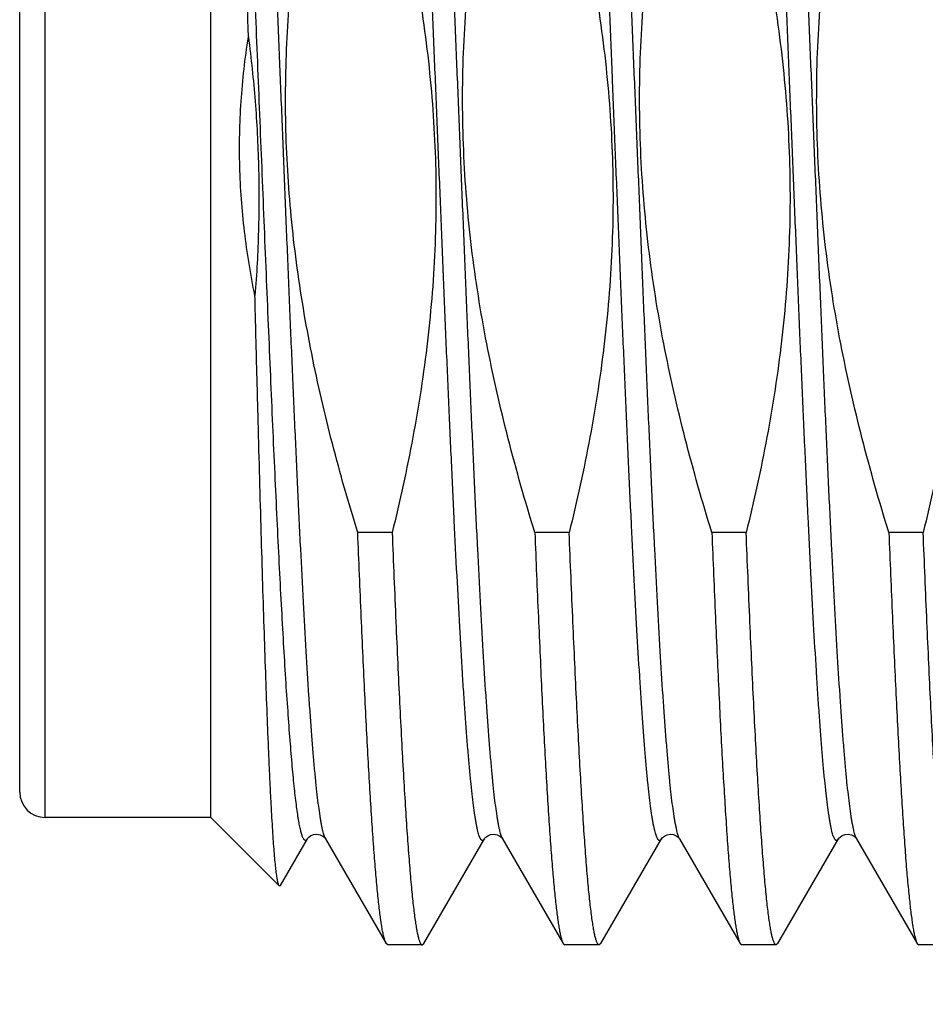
# Model space of a CAD drawing. Header units: inches. Extents: x 0.2 to 16.8, y 0.2 to 10.8.
# Tile 61 of 98: x 12.34 to 12.446, y 5.612 to 5.728. Entities that reach past the tile are written whole.
import ezdxf

# ---------------------------------------------------------------- set-up
doc = ezdxf.new("R2010")
doc.units = ezdxf.units.IN
doc.header["$LTSCALE"] = 0.935
doc.header["$MEASUREMENT"] = 0
doc.layers.get('0').update_dxf_attribs({"linetype": 'CONTINUOUS'})
doc.layers.add('DIMENSIONS', color=7, linetype='CONTINUOUS')
doc.styles.get("Standard").update_dxf_attribs({"font": 'txt', "width": 0.8})
doc.dimstyles.new('DIMSTYLE_1', dxfattribs={"dimtxt": 0.125, "dimasz": 0.18, "dimexe": 0.125, "dimexo": 0.0625, "dimgap": 0.03125, "dimtad": 0, "dimtih": 1, "dimtoh": 1, "dimlfac": 1.333333, "dimzin": 4, "dimdsep": 46, "dimtxsty": 'STANDARD', "dimblk": '_FILLED', "dimblk1": '_FILLED', "dimblk2": '_FILLED', "dimcen": 0.09, "dimadec": 0, "dimazin": 0, "dimtp": 0.01, "dimtm": 0.01, "dimtfac": 1, "dimtofl": 0, "dimtmove": 0, "dimatfit": 3, "dimldrblk": '_FILLED', "dimfxl": 1, "dimtolj": 1, "dimtzin": 4, "dimarcsym": 0})

# ---------------------------------------------------------------- blocks, each defined once
blk = doc.blocks.new('*D34')
at = {"layer": 'DIMENSIONS', "color": 2, "linetype": 'CONTINUOUS'}
blk.add_line((12.30422, 6.09907), (12.30422, 3.78549), dxfattribs=at)
at = {"layer": 'DIMENSIONS', "color": 2, "linetype": 'CONTINUOUS', "insert": (12.24172, 3.72299), "char_height": 0.125, "width": 1.025, "attachment_point": 3, "rotation": 90, "line_spacing_factor": 0.9}
blk.add_mtext('.44{\\Ftxt.shx;\\W1.000000;\\H0.125000; }[11.1]', dxfattribs=at)
blk = doc.blocks.new('_FILLED')
at = {"color": 0, "linetype": 'BYBLOCK'}
blk.add_solid([(0, 0), (-1, 0.17361), (-1, -0.17361)], dxfattribs=at)

msp = doc.modelspace()

# ---------------------------------------------------------------- linework, layer by layer
at = {"color": 9, "linetype": 'CONTINUOUS'}
msp.add_line((12.34257, 5.63419), (12.34257, 5.79169), dxfattribs=at)
at = {"color": 7, "linetype": 'CONTINUOUS'}
for p, q in [((12.36207, 5.63419), (12.36207, 5.79169)), ((12.33957, 5.63719), (12.33957, 5.78869)), ((12.3834, 5.66772), (12.37935, 5.66772)), ((12.40423, 5.66772), (12.40019, 5.66772)), ((12.42506, 5.66772), (12.42102, 5.66772)), ((12.44589, 5.66772), (12.44185, 5.66772)), ((12.36207, 5.63419), (12.34257, 5.63419)), ((12.37012, 5.62614), (12.36207, 5.63419)), ((12.37026, 5.62619), (12.37343, 5.63168)), ((12.37555, 5.6317), (12.37556, 5.63168)), ((12.37556, 5.63168), (12.38269, 5.61937)), ((12.38714, 5.61937), (12.39426, 5.63168)), ((12.39639, 5.6317), (12.3964, 5.63168)), ((12.3964, 5.63168), (12.40352, 5.61937)), ((12.40797, 5.61937), (12.4151, 5.63168)), ((12.41723, 5.63168), (12.42436, 5.61937)), ((12.4288, 5.61937), (12.43593, 5.63168)), ((12.43805, 5.6317), (12.43806, 5.63168)), ((12.43806, 5.63168), (12.44519, 5.61937)), ((12.37012, 5.62614), (12.37026, 5.62619)), ((12.38289, 5.61919), (12.38269, 5.61937)), ((12.38694, 5.61919), (12.38289, 5.61919)), ((12.38694, 5.61919), (12.38714, 5.61937)), ((12.40352, 5.61937), (12.40373, 5.61919)), ((12.40777, 5.61919), (12.40373, 5.61919)), ((12.40797, 5.61937), (12.40777, 5.61919)), ((12.42436, 5.61937), (12.42456, 5.61919)), ((12.4286, 5.61919), (12.42456, 5.61919)), ((12.4288, 5.61937), (12.4286, 5.61919)), ((12.44519, 5.61937), (12.44539, 5.61919)), ((12.44943, 5.61919), (12.44539, 5.61919))]:
    msp.add_line(p, q, dxfattribs=at)
for points in [[(12.37343, 5.63168), (12.37347, 5.63175), (12.37359, 5.63187), (12.3738, 5.63204), (12.37413, 5.63218), (12.37452, 5.63223), (12.37492, 5.63216), (12.37526, 5.63199), (12.37546, 5.63182), (12.37555, 5.63171), (12.37555, 5.6317)], [(12.39426, 5.63168), (12.39431, 5.63175), (12.39442, 5.63187), (12.39464, 5.63204), (12.39496, 5.63218), (12.39535, 5.63223), (12.39575, 5.63216), (12.39609, 5.63199), (12.39629, 5.63182), (12.39638, 5.63171), (12.39639, 5.6317)], [(12.4151, 5.63168), (12.41513, 5.63173), (12.41523, 5.63185), (12.41544, 5.63201), (12.41575, 5.63217), (12.41612, 5.63223), (12.41649, 5.63219), (12.41683, 5.63205), (12.41706, 5.63189), (12.41718, 5.63176), (12.41723, 5.63169), (12.41723, 5.63168)], [(12.43593, 5.63168), (12.43593, 5.63169), (12.43598, 5.63176), (12.43611, 5.63189), (12.43635, 5.63206), (12.4367, 5.6322), (12.43708, 5.63223), (12.43746, 5.63215), (12.43776, 5.63199), (12.43795, 5.63183), (12.43804, 5.63172), (12.43805, 5.6317)]]:
    msp.add_lwpolyline(points, dxfattribs=at)
msp.add_arc((12.34257, 5.63719), 0.003, 180, 270, dxfattribs=at)
at = {"color": 9, "linetype": 'CONTINUOUS'}
for points, knots in [([(12.37556, 5.63168), (12.37553, 5.63174), (12.37547, 5.63186), (12.37539, 5.63208), (12.37531, 5.63234), (12.37523, 5.63265), (12.37515, 5.63301), (12.37507, 5.63342), (12.37499, 5.63388), (12.37488, 5.63458), (12.37474, 5.63557), (12.37458, 5.63691), (12.37442, 5.63842), (12.37425, 5.64012), (12.37409, 5.64199), (12.37393, 5.64403), (12.37377, 5.64624), (12.37354, 5.6495), (12.37327, 5.65395), (12.37295, 5.65971), (12.37262, 5.66597), (12.3723, 5.67269), (12.37198, 5.6798), (12.37165, 5.68722), (12.37133, 5.69489), (12.371, 5.70274), (12.37068, 5.71068), (12.37036, 5.71865), (12.37003, 5.72656), (12.36971, 5.73434), (12.36939, 5.74192), (12.36906, 5.74921), (12.36874, 5.75616), (12.36841, 5.76269), (12.36809, 5.76874), (12.36782, 5.77346), (12.36759, 5.77694), (12.36743, 5.77933), (12.36727, 5.78157), (12.36711, 5.78363), (12.36695, 5.78553), (12.36678, 5.78725), (12.36662, 5.78879), (12.36646, 5.79014), (12.36632, 5.79116), (12.36621, 5.79188), (12.36613, 5.79235), (12.36605, 5.79277), (12.36597, 5.79314), (12.36589, 5.79347), (12.36581, 5.79374), (12.36573, 5.79397), (12.36566, 5.79413), (12.3656, 5.79423), (12.36556, 5.79429), (12.36552, 5.79433), (12.36548, 5.79437), (12.36543, 5.79439), (12.36539, 5.7944), (12.36535, 5.7944), (12.36531, 5.79438), (12.36527, 5.79435), (12.36523, 5.79431), (12.36519, 5.79426), (12.36516, 5.79422), (12.36515, 5.7942)], [0, 0, 0, 0, 0.001125, 0.002524, 0.004204, 0.00617, 0.008424, 0.010965, 0.013794, 0.01691, 0.023998, 0.032217, 0.041549, 0.051973, 0.063466, 0.076001, 0.089549, 0.104077, 0.135934, 0.171269, 0.209742, 0.250986, 0.294605, 0.340178, 0.38727, 0.435426, 0.484184, 0.533076, 0.58163, 0.629381, 0.675869, 0.720648, 0.763287, 0.803377, 0.840533, 0.874399, 0.889995, 0.904651, 0.918331, 0.931002, 0.942635, 0.953203, 0.962681, 0.971048, 0.978288, 0.98148, 0.984385, 0.987002, 0.989332, 0.991374, 0.99313, 0.994603, 0.9958, 0.996298, 0.996734, 0.99711, 0.997434, 0.997715, 0.997971, 0.99822, 0.998485, 0.998785, 0.999132, 0.999536, 1, 1, 1, 1]), ([(12.39426, 5.63168), (12.39425, 5.63166), (12.39423, 5.63162), (12.39419, 5.63157), (12.39415, 5.63153), (12.39411, 5.6315), (12.39406, 5.63148), (12.39402, 5.63148), (12.39398, 5.63149), (12.39394, 5.63151), (12.3939, 5.63155), (12.39386, 5.63159), (12.39382, 5.63165), (12.39376, 5.63175), (12.39369, 5.63191), (12.39361, 5.63213), (12.39353, 5.6324), (12.39345, 5.63272), (12.39337, 5.63309), (12.39329, 5.6335), (12.39321, 5.63396), (12.3931, 5.63467), (12.39296, 5.63567), (12.3928, 5.63701), (12.39264, 5.63854), (12.39248, 5.64023), (12.39232, 5.6421), (12.39216, 5.64414), (12.392, 5.64635), (12.39183, 5.64871), (12.39161, 5.65216), (12.39134, 5.65682), (12.39102, 5.6628), (12.3907, 5.66926), (12.39038, 5.67614), (12.39005, 5.68336), (12.38973, 5.69087), (12.38941, 5.69859), (12.38909, 5.70644), (12.38877, 5.71435), (12.38844, 5.72226), (12.38812, 5.73007), (12.3878, 5.73772), (12.38748, 5.74513), (12.38716, 5.75224), (12.38684, 5.75898), (12.38651, 5.76527), (12.38619, 5.77107), (12.38587, 5.77632), (12.3856, 5.78032), (12.38538, 5.78321), (12.38521, 5.78513), (12.38505, 5.78688), (12.38489, 5.78845), (12.38473, 5.78984), (12.38457, 5.79105), (12.38444, 5.79194), (12.38432, 5.79256), (12.38424, 5.79296), (12.38416, 5.7933), (12.38408, 5.7936), (12.384, 5.79386), (12.38394, 5.79401), (12.38391, 5.79407)], [0, 0, 0, 0, 0.000462, 0.000864, 0.00121, 0.001509, 0.001774, 0.002022, 0.002275, 0.002554, 0.002873, 0.003244, 0.003673, 0.004164, 0.005343, 0.006796, 0.008527, 0.010541, 0.01284, 0.015423, 0.01829, 0.021441, 0.028589, 0.036852, 0.046215, 0.056655, 0.068151, 0.080675, 0.094198, 0.108689, 0.124113, 0.157615, 0.194388, 0.234083, 0.276325, 0.320713, 0.366826, 0.414226, 0.462464, 0.51108, 0.559615, 0.607606, 0.654598, 0.700145, 0.743815, 0.785194, 0.823888, 0.859533, 0.89179, 0.920356, 0.93317, 0.944963, 0.955709, 0.965383, 0.973963, 0.981432, 0.987775, 0.990521, 0.992983, 0.99516, 0.997053, 0.998665, 1, 1, 1, 1]), ([(12.3964, 5.63168), (12.39637, 5.63174), (12.39631, 5.63186), (12.39623, 5.63208), (12.39615, 5.63234), (12.39607, 5.63265), (12.39598, 5.63301), (12.3959, 5.63342), (12.39582, 5.63388), (12.39571, 5.63458), (12.39557, 5.63557), (12.39541, 5.63691), (12.39525, 5.63842), (12.39509, 5.64012), (12.39492, 5.64199), (12.39476, 5.64403), (12.3946, 5.64624), (12.39438, 5.6495), (12.3941, 5.65395), (12.39378, 5.65971), (12.39346, 5.66597), (12.39313, 5.67269), (12.39281, 5.6798), (12.39248, 5.68722), (12.39216, 5.69489), (12.39184, 5.70274), (12.39151, 5.71068), (12.39119, 5.71865), (12.39087, 5.72656), (12.39054, 5.73434), (12.39022, 5.74192), (12.38989, 5.74921), (12.38957, 5.75616), (12.38925, 5.76269), (12.38892, 5.76874), (12.38865, 5.77346), (12.38843, 5.77694), (12.38826, 5.77933), (12.3881, 5.78157), (12.38794, 5.78363), (12.38778, 5.78553), (12.38762, 5.78725), (12.38745, 5.78879), (12.38729, 5.79014), (12.38715, 5.79116), (12.38704, 5.79188), (12.38696, 5.79235), (12.38688, 5.79277), (12.3868, 5.79314), (12.38672, 5.79347), (12.38664, 5.79374), (12.38656, 5.79397), (12.38649, 5.79413), (12.38643, 5.79423), (12.38639, 5.79429), (12.38635, 5.79433), (12.38631, 5.79437), (12.38627, 5.79439), (12.38622, 5.7944), (12.38618, 5.7944), (12.38614, 5.79438), (12.3861, 5.79435), (12.38606, 5.79431), (12.38602, 5.79426), (12.38599, 5.79422), (12.38598, 5.7942)], [0, 0, 0, 0, 0.001125, 0.002524, 0.004204, 0.00617, 0.008424, 0.010965, 0.013794, 0.01691, 0.023998, 0.032217, 0.041549, 0.051973, 0.063466, 0.076001, 0.089549, 0.104077, 0.135934, 0.171268, 0.209742, 0.250986, 0.294604, 0.340178, 0.38727, 0.435426, 0.484184, 0.533075, 0.58163, 0.629381, 0.675869, 0.720648, 0.763287, 0.803376, 0.840532, 0.874398, 0.889995, 0.904651, 0.918331, 0.931002, 0.942635, 0.953203, 0.962681, 0.971048, 0.978287, 0.981479, 0.984385, 0.987002, 0.989332, 0.991374, 0.99313, 0.994603, 0.9958, 0.996298, 0.996734, 0.99711, 0.997434, 0.997715, 0.997971, 0.99822, 0.998485, 0.998785, 0.999132, 0.999536, 1, 1, 1, 1]), ([(12.4151, 5.63168), (12.41509, 5.63166), (12.41506, 5.63162), (12.41502, 5.63157), (12.41498, 5.63153), (12.41494, 5.6315), (12.4149, 5.63148), (12.41486, 5.63148), (12.41481, 5.63149), (12.41477, 5.63151), (12.41473, 5.63154), (12.41469, 5.63159), (12.41465, 5.63165), (12.4146, 5.63174), (12.41453, 5.63189), (12.41445, 5.63211), (12.41437, 5.63238), (12.41429, 5.63269), (12.41421, 5.63306), (12.41413, 5.63346), (12.41405, 5.63392), (12.41394, 5.63461), (12.4138, 5.6356), (12.41364, 5.63692), (12.41348, 5.63841), (12.41332, 5.64008), (12.41316, 5.64193), (12.413, 5.64393), (12.41284, 5.6461), (12.41268, 5.64843), (12.41247, 5.65183), (12.41219, 5.65643), (12.41188, 5.66233), (12.41156, 5.6687), (12.41124, 5.6755), (12.41092, 5.68264), (12.4106, 5.69006), (12.41028, 5.6977), (12.40996, 5.70548), (12.40964, 5.71334), (12.40922, 5.72373), (12.40879, 5.73398), (12.40836, 5.74398), (12.40804, 5.75109), (12.40772, 5.75784), (12.40741, 5.76417), (12.40709, 5.77002), (12.40677, 5.77534), (12.4065, 5.77941), (12.40628, 5.78236), (12.40612, 5.78434), (12.40596, 5.78615), (12.4058, 5.78778), (12.40564, 5.78925), (12.40548, 5.79053), (12.40534, 5.79148), (12.40523, 5.79215), (12.40515, 5.79259), (12.40507, 5.79298), (12.40499, 5.79332), (12.40491, 5.79362), (12.40485, 5.79379), (12.40482, 5.79388)], [0, 0, 0, 0, 0.00046, 0.000859, 0.001204, 0.001503, 0.001767, 0.002014, 0.002265, 0.00254, 0.002854, 0.003219, 0.00364, 0.004123, 0.005281, 0.006708, 0.008411, 0.010392, 0.012654, 0.015196, 0.018018, 0.021121, 0.02816, 0.0363, 0.045526, 0.055817, 0.06715, 0.0795, 0.092838, 0.107134, 0.122354, 0.155426, 0.191746, 0.230975, 0.272748, 0.316674, 0.362342, 0.409327, 0.457188, 0.505478, 0.553745, 0.64841, 0.693923, 0.737651, 0.779186, 0.818139, 0.854148, 0.886876, 0.91602, 0.929162, 0.94131, 0.952436, 0.962515, 0.971524, 0.979445, 0.986261, 0.989251, 0.991961, 0.99439, 0.996539, 0.998408, 1, 1, 1, 1]), ([(12.41723, 5.63168), (12.4172, 5.63174), (12.41714, 5.63186), (12.41706, 5.63208), (12.41698, 5.63234), (12.4169, 5.63265), (12.41682, 5.63301), (12.41674, 5.63342), (12.41666, 5.63388), (12.41654, 5.63458), (12.4164, 5.63557), (12.41624, 5.63691), (12.41608, 5.63842), (12.41592, 5.64012), (12.41576, 5.64199), (12.4156, 5.64403), (12.41543, 5.64624), (12.41521, 5.6495), (12.41493, 5.65395), (12.41461, 5.65971), (12.41429, 5.66597), (12.41396, 5.67269), (12.41364, 5.6798), (12.41332, 5.68722), (12.41299, 5.69489), (12.41267, 5.70274), (12.41235, 5.71069), (12.41202, 5.71865), (12.4117, 5.72656), (12.41137, 5.73434), (12.41105, 5.74192), (12.41073, 5.74921), (12.4104, 5.75616), (12.41008, 5.76269), (12.40976, 5.76874), (12.40948, 5.77346), (12.40926, 5.77695), (12.4091, 5.77934), (12.40893, 5.78157), (12.40877, 5.78363), (12.40861, 5.78553), (12.40845, 5.78725), (12.40829, 5.78879), (12.40813, 5.79015), (12.40799, 5.79116), (12.40787, 5.79188), (12.40779, 5.79235), (12.40771, 5.79277), (12.40763, 5.79314), (12.40755, 5.79347), (12.40747, 5.79374), (12.40739, 5.79397), (12.40732, 5.79413), (12.40726, 5.79423), (12.40722, 5.79429), (12.40718, 5.79433), (12.40714, 5.79437), (12.4071, 5.79439), (12.40706, 5.7944), (12.40701, 5.7944), (12.40697, 5.79438), (12.40693, 5.79435), (12.40689, 5.79431), (12.40685, 5.79426), (12.40683, 5.79422), (12.40681, 5.7942)], [0, 0, 0, 0, 0.001125, 0.002524, 0.004204, 0.00617, 0.008424, 0.010965, 0.013794, 0.01691, 0.023998, 0.032217, 0.041549, 0.051973, 0.063467, 0.076002, 0.08955, 0.104078, 0.135935, 0.17127, 0.209744, 0.250988, 0.294607, 0.340181, 0.387273, 0.43543, 0.484188, 0.53308, 0.581635, 0.629386, 0.675874, 0.720652, 0.763291, 0.803381, 0.840537, 0.874402, 0.889999, 0.904654, 0.918334, 0.931005, 0.942638, 0.953205, 0.962683, 0.97105, 0.978289, 0.981481, 0.984386, 0.987003, 0.989333, 0.991375, 0.993131, 0.994604, 0.9958, 0.996298, 0.996733, 0.99711, 0.997433, 0.997715, 0.99797, 0.99822, 0.998485, 0.998785, 0.999132, 0.999536, 1, 1, 1, 1]), ([(12.43593, 5.63168), (12.43592, 5.63166), (12.43589, 5.63162), (12.43585, 5.63157), (12.43581, 5.63153), (12.43577, 5.6315), (12.43573, 5.63148), (12.43569, 5.63148), (12.43564, 5.63149), (12.4356, 5.63151), (12.43556, 5.63155), (12.43552, 5.6316), (12.43548, 5.63166), (12.43542, 5.63176), (12.43535, 5.63191), (12.43527, 5.63214), (12.43519, 5.63242), (12.43511, 5.63274), (12.43503, 5.63312), (12.43495, 5.63354), (12.43487, 5.634), (12.43476, 5.63472), (12.43462, 5.63574), (12.43446, 5.6371), (12.43429, 5.63864), (12.43413, 5.64036), (12.43397, 5.64225), (12.43381, 5.64432), (12.43365, 5.64655), (12.43348, 5.64894), (12.43326, 5.65243), (12.43299, 5.65715), (12.43266, 5.6632), (12.43234, 5.66973), (12.43202, 5.67667), (12.43169, 5.68397), (12.43137, 5.69154), (12.43105, 5.69932), (12.43072, 5.70723), (12.4304, 5.7152), (12.43007, 5.72314), (12.42975, 5.73099), (12.42943, 5.73866), (12.4291, 5.74609), (12.42878, 5.75319), (12.42845, 5.75991), (12.42813, 5.76618), (12.42781, 5.77193), (12.42753, 5.77638), (12.42731, 5.77964), (12.42715, 5.78185), (12.42699, 5.78389), (12.42682, 5.78576), (12.42666, 5.78746), (12.4265, 5.78898), (12.42634, 5.79031), (12.4262, 5.79131), (12.42609, 5.79201), (12.42601, 5.79246), (12.42593, 5.79287), (12.42585, 5.79323), (12.42576, 5.79354), (12.42568, 5.79381), (12.4256, 5.79402), (12.42554, 5.79415), (12.42551, 5.7942)], [0, 0, 0, 0, 0.000464, 0.000867, 0.001214, 0.001514, 0.001779, 0.002029, 0.002284, 0.002566, 0.00289, 0.003266, 0.003702, 0.0042, 0.005397, 0.00687, 0.008627, 0.010669, 0.012999, 0.015617, 0.018522, 0.021715, 0.028954, 0.037322, 0.046801, 0.057369, 0.069003, 0.081674, 0.095354, 0.11001, 0.125607, 0.159474, 0.19663, 0.23672, 0.279359, 0.324138, 0.370626, 0.418376, 0.466931, 0.515822, 0.564579, 0.612735, 0.659826, 0.705399, 0.749017, 0.790261, 0.828734, 0.864068, 0.895924, 0.910452, 0.924, 0.936535, 0.948028, 0.958452, 0.967784, 0.976002, 0.98309, 0.986206, 0.989035, 0.991576, 0.99383, 0.995796, 0.997476, 0.998875, 1, 1, 1, 1]), ([(12.43806, 5.63168), (12.43803, 5.63174), (12.43797, 5.63186), (12.43789, 5.63208), (12.43781, 5.63234), (12.43773, 5.63265), (12.43765, 5.63301), (12.43757, 5.63342), (12.43749, 5.63388), (12.43738, 5.63458), (12.43724, 5.63557), (12.43708, 5.63691), (12.43691, 5.63842), (12.43675, 5.64012), (12.43659, 5.64199), (12.43643, 5.64404), (12.43627, 5.64624), (12.43604, 5.64951), (12.43577, 5.65395), (12.43544, 5.65971), (12.43512, 5.66597), (12.4348, 5.67269), (12.43447, 5.6798), (12.43415, 5.68722), (12.43383, 5.6949), (12.4335, 5.70274), (12.43318, 5.71069), (12.43285, 5.71865), (12.43253, 5.72656), (12.43221, 5.73434), (12.43188, 5.74192), (12.43156, 5.74921), (12.43124, 5.75616), (12.43091, 5.76269), (12.43059, 5.76874), (12.43031, 5.77346), (12.43009, 5.77695), (12.42993, 5.77934), (12.42977, 5.78157), (12.42961, 5.78363), (12.42944, 5.78553), (12.42928, 5.78725), (12.42912, 5.78879), (12.42896, 5.79015), (12.42882, 5.79116), (12.42871, 5.79188), (12.42863, 5.79235), (12.42855, 5.79277), (12.42846, 5.79314), (12.42838, 5.79347), (12.4283, 5.79374), (12.42822, 5.79397), (12.42815, 5.79413), (12.4281, 5.79423), (12.42806, 5.79429), (12.42801, 5.79433), (12.42797, 5.79437), (12.42793, 5.79439), (12.42789, 5.7944), (12.42785, 5.7944), (12.42781, 5.79438), (12.42776, 5.79435), (12.42772, 5.79431), (12.42768, 5.79426), (12.42766, 5.79422), (12.42765, 5.7942)], [0, 0, 0, 0, 0.001125, 0.002524, 0.004205, 0.006172, 0.008425, 0.010967, 0.013796, 0.016912, 0.024001, 0.03222, 0.041553, 0.051978, 0.063472, 0.076007, 0.089556, 0.104084, 0.135942, 0.171277, 0.209752, 0.250996, 0.294615, 0.340189, 0.387281, 0.435437, 0.484195, 0.533086, 0.581641, 0.629391, 0.675879, 0.720657, 0.763295, 0.803384, 0.840539, 0.874405, 0.890001, 0.904656, 0.918335, 0.931006, 0.942639, 0.953206, 0.962684, 0.971051, 0.978289, 0.981481, 0.984386, 0.987004, 0.989333, 0.991375, 0.993131, 0.994604, 0.9958, 0.996298, 0.996733, 0.99711, 0.997433, 0.997715, 0.99797, 0.99822, 0.998485, 0.998785, 0.999132, 0.999536, 1, 1, 1, 1]), ([(12.37343, 5.63168), (12.37341, 5.63165), (12.37338, 5.63161), (12.37334, 5.63155), (12.3733, 5.63152), (12.37325, 5.63149), (12.37321, 5.63148), (12.37317, 5.63148), (12.37312, 5.6315), (12.37308, 5.63153), (12.37304, 5.63158), (12.37298, 5.63166), (12.37292, 5.63177), (12.37285, 5.63192), (12.37279, 5.63209), (12.37273, 5.6323), (12.37264, 5.63263), (12.37253, 5.63312), (12.3724, 5.63379), (12.37228, 5.63459), (12.37215, 5.6355), (12.37202, 5.63652), (12.3719, 5.63765), (12.37177, 5.6389), (12.3716, 5.64078), (12.37138, 5.64338), (12.37113, 5.64682), (12.37087, 5.65064), (12.37062, 5.65484), (12.37037, 5.65937), (12.37011, 5.66422), (12.36986, 5.66936), (12.36961, 5.67476), (12.36935, 5.68038), (12.3691, 5.68619), (12.36885, 5.69216), (12.36859, 5.69825), (12.36825, 5.70652), (12.36783, 5.71688), (12.36733, 5.72919), (12.36682, 5.74112), (12.3664, 5.75068), (12.36605, 5.75794), (12.3658, 5.763), (12.36555, 5.76777), (12.36537, 5.77085), (12.36528, 5.77233)], [0, 0, 0, 0, 0.000808, 0.001149, 0.001452, 0.001965, 0.002194, 0.002419, 0.002902, 0.003183, 0.003499, 0.00425, 0.005179, 0.006298, 0.007613, 0.009128, 0.010844, 0.014886, 0.019743, 0.025413, 0.03189, 0.039167, 0.047236, 0.056085, 0.065702, 0.087185, 0.111563, 0.138693, 0.168419, 0.200566, 0.234946, 0.271357, 0.309584, 0.349404, 0.390581, 0.432875, 0.476034, 0.519807, 0.608156, 0.695844, 0.78081, 0.861056, 0.898813, 0.934695, 0.96849, 1, 1, 1, 1])]:
    msp.add_open_spline(points, degree=3, knots=knots, dxfattribs=at)
at = {"color": 7, "linetype": 'CONTINUOUS'}
for points, knots in [([(12.36648, 5.72604), (12.36635, 5.73137), (12.36614, 5.73922), (12.36585, 5.74946), (12.36564, 5.75661), (12.36543, 5.76329), (12.36522, 5.76943), (12.36501, 5.77497), (12.36486, 5.77845), (12.36478, 5.78008)], [0, 0, 0, 0, 0.29587, 0.435797, 0.568448, 0.692444, 0.806487, 0.909371, 1, 1, 1, 1]), ([(12.38006, 5.75816), (12.38119, 5.75451), (12.38329, 5.74715), (12.38541, 5.73782), (12.38674, 5.73029), (12.38753, 5.72461), (12.38811, 5.7189), (12.38847, 5.71318), (12.38859, 5.70744), (12.38849, 5.7017), (12.38815, 5.69598), (12.38759, 5.69027), (12.38683, 5.68458), (12.38555, 5.67704), (12.38431, 5.67144), (12.3834, 5.66772)], [0, 0, 0, 0, 0.124996, 0.249986, 0.312489, 0.374991, 0.437493, 0.499995, 0.562497, 0.624999, 0.687501, 0.750004, 0.812506, 0.875008, 1, 1, 1, 1]), ([(12.40019, 5.66772), (12.39906, 5.67138), (12.39696, 5.67873), (12.39484, 5.68806), (12.39351, 5.69559), (12.39271, 5.70127), (12.39213, 5.70698), (12.39178, 5.71271), (12.39165, 5.71844), (12.39176, 5.72418), (12.39209, 5.72991), (12.39265, 5.73562), (12.39342, 5.7413), (12.3947, 5.74884), (12.39593, 5.75445), (12.39685, 5.75816)], [0, 0, 0, 0, 0.124996, 0.249986, 0.312489, 0.374991, 0.437493, 0.499995, 0.562497, 0.624999, 0.687501, 0.750004, 0.812506, 0.875008, 1, 1, 1, 1]), ([(12.40089, 5.75816), (12.40202, 5.75451), (12.40412, 5.74715), (12.40624, 5.73782), (12.40757, 5.73029), (12.40836, 5.72461), (12.40894, 5.7189), (12.4093, 5.71318), (12.40943, 5.70744), (12.40932, 5.7017), (12.40898, 5.69598), (12.40843, 5.69027), (12.40766, 5.68458), (12.40638, 5.67704), (12.40515, 5.67144), (12.40423, 5.66772)], [0, 0, 0, 0, 0.124996, 0.249986, 0.312489, 0.374991, 0.437493, 0.499995, 0.562497, 0.624999, 0.687501, 0.750004, 0.812506, 0.875008, 1, 1, 1, 1]), ([(12.42102, 5.66772), (12.41989, 5.67138), (12.41779, 5.67873), (12.41567, 5.68806), (12.41434, 5.69559), (12.41355, 5.70127), (12.41297, 5.70698), (12.41261, 5.71271), (12.41248, 5.71844), (12.41259, 5.72418), (12.41293, 5.72991), (12.41348, 5.73562), (12.41425, 5.7413), (12.41553, 5.74884), (12.41676, 5.75445), (12.41768, 5.75816)], [0, 0, 0, 0, 0.124996, 0.249986, 0.312489, 0.374991, 0.437493, 0.499995, 0.562497, 0.624999, 0.687501, 0.750004, 0.812506, 0.875008, 1, 1, 1, 1]), ([(12.42172, 5.75816), (12.42285, 5.75451), (12.42495, 5.74715), (12.42708, 5.73782), (12.4284, 5.73029), (12.4292, 5.72461), (12.42978, 5.7189), (12.43013, 5.71318), (12.43026, 5.70744), (12.43015, 5.7017), (12.42982, 5.69598), (12.42926, 5.69027), (12.42849, 5.68458), (12.42721, 5.67704), (12.42598, 5.67144), (12.42506, 5.66772)], [0, 0, 0, 0, 0.124996, 0.249986, 0.312489, 0.374991, 0.437493, 0.499995, 0.562497, 0.624999, 0.687501, 0.750004, 0.812506, 0.875008, 1, 1, 1, 1]), ([(12.44185, 5.66772), (12.44072, 5.67138), (12.43862, 5.67873), (12.4365, 5.68806), (12.43517, 5.69559), (12.43438, 5.70127), (12.4338, 5.70698), (12.43344, 5.71271), (12.43332, 5.71844), (12.43342, 5.72418), (12.43376, 5.72991), (12.43432, 5.73562), (12.43508, 5.7413), (12.43637, 5.74884), (12.4376, 5.75445), (12.43851, 5.75816)], [0, 0, 0, 0, 0.124996, 0.249986, 0.312489, 0.374991, 0.437493, 0.499995, 0.562497, 0.624999, 0.687501, 0.750004, 0.812506, 0.875008, 1, 1, 1, 1]), ([(12.44256, 5.75816), (12.44369, 5.75451), (12.44579, 5.74715), (12.44791, 5.73782), (12.44923, 5.73029), (12.45003, 5.72461), (12.45061, 5.7189), (12.45097, 5.71318), (12.45109, 5.70744), (12.45098, 5.7017), (12.45065, 5.69598), (12.45009, 5.69027), (12.44933, 5.68458), (12.44804, 5.67704), (12.44681, 5.67144), (12.44589, 5.66772)], [0, 0, 0, 0, 0.124996, 0.249986, 0.312489, 0.374991, 0.437493, 0.499995, 0.562497, 0.624999, 0.687501, 0.750004, 0.812506, 0.875008, 1, 1, 1, 1]), ([(12.37935, 5.66772), (12.37828, 5.67119), (12.37628, 5.67816), (12.37423, 5.68699), (12.37292, 5.69413), (12.37211, 5.6995), (12.37149, 5.70491), (12.37107, 5.71033), (12.37085, 5.71577), (12.37085, 5.72121), (12.37105, 5.72664), (12.37145, 5.73207), (12.37205, 5.73747), (12.37309, 5.74465), (12.37414, 5.74999), (12.37493, 5.75353)], [0, 0, 0, 0, 0.124996, 0.249989, 0.312491, 0.374993, 0.437495, 0.499997, 0.562499, 0.625001, 0.687503, 0.750005, 0.812507, 0.875009, 1, 1, 1, 1]), ([(12.36725, 5.69562), (12.36699, 5.69686), (12.36653, 5.69937), (12.366, 5.70316), (12.36563, 5.70697), (12.36544, 5.71079), (12.36543, 5.71462), (12.3656, 5.71844), (12.36594, 5.72225), (12.36628, 5.72478), (12.36648, 5.72604)], [0, 0, 0, 0, 0.125, 0.250001, 0.375, 0.5, 0.625, 0.75, 0.875001, 1, 1, 1, 1]), ([(12.36648, 5.72604), (12.36681, 5.72352), (12.36734, 5.71847), (12.36774, 5.71085), (12.36773, 5.70323), (12.36746, 5.69815), (12.36725, 5.69562)], [0, 0, 0, 0, 0.250001, 0.500001, 0.75, 1, 1, 1, 1]), ([(12.37012, 5.62614), (12.37011, 5.62615), (12.37009, 5.62617), (12.37007, 5.62621), (12.37005, 5.62626), (12.37002, 5.62634), (12.36998, 5.62646), (12.36994, 5.62664), (12.36989, 5.62685), (12.36985, 5.62711), (12.36981, 5.6274), (12.36974, 5.62786), (12.36967, 5.62853), (12.36958, 5.62945), (12.36949, 5.63052), (12.3694, 5.63173), (12.36932, 5.63308), (12.36923, 5.63458), (12.36914, 5.63621), (12.36905, 5.63798), (12.36896, 5.63989), (12.36884, 5.64268), (12.36869, 5.64648), (12.36851, 5.65139), (12.36833, 5.65674), (12.36815, 5.66248), (12.36797, 5.66858), (12.36779, 5.675), (12.36761, 5.68168), (12.36743, 5.68859), (12.36731, 5.69325), (12.36725, 5.69562)], [0, 0, 0, 0, 0.000498, 0.001108, 0.001839, 0.002695, 0.004794, 0.007419, 0.010576, 0.014269, 0.018497, 0.023262, 0.034396, 0.047661, 0.063037, 0.080502, 0.100028, 0.121584, 0.145134, 0.170638, 0.198053, 0.227331, 0.291274, 0.362019, 0.439067, 0.52187, 0.609832, 0.702317, 0.79865, 0.898122, 1, 1, 1, 1]), ([(12.38269, 5.61937), (12.38267, 5.6194), (12.38263, 5.61947), (12.38258, 5.6196), (12.38253, 5.61975), (12.38246, 5.61999), (12.38237, 5.62035), (12.38226, 5.62085), (12.38216, 5.62145), (12.38206, 5.62213), (12.38195, 5.62291), (12.38185, 5.62377), (12.38175, 5.62472), (12.3816, 5.62616), (12.38143, 5.62817), (12.38122, 5.63084), (12.38101, 5.63383), (12.3808, 5.63714), (12.3806, 5.64074), (12.38039, 5.64463), (12.38018, 5.64879), (12.37997, 5.6532), (12.37969, 5.65954), (12.37949, 5.66441), (12.37935, 5.66772)], [0, 0, 0, 0, 0.002355, 0.005142, 0.008373, 0.012056, 0.020789, 0.031362, 0.043779, 0.058036, 0.074125, 0.092036, 0.111751, 0.133255, 0.181549, 0.236734, 0.298601, 0.366908, 0.441389, 0.521753, 0.607683, 0.698842, 0.794868, 1, 1, 1, 1]), ([(12.3834, 5.66772), (12.38354, 5.66422), (12.38375, 5.65907), (12.38405, 5.65239), (12.38427, 5.64776), (12.38449, 5.64343), (12.38471, 5.6394), (12.38493, 5.63571), (12.38515, 5.63235), (12.38537, 5.62935), (12.38556, 5.62709), (12.38571, 5.62547), (12.38582, 5.62439), (12.38593, 5.62342), (12.38604, 5.62254), (12.38615, 5.62177), (12.38626, 5.6211), (12.38637, 5.62052), (12.38647, 5.62011), (12.38654, 5.61984), (12.3866, 5.61967), (12.38665, 5.61952), (12.38671, 5.61941), (12.38676, 5.61931), (12.38681, 5.61925), (12.38685, 5.61922), (12.38688, 5.6192), (12.38691, 5.61919), (12.38693, 5.61919), (12.38694, 5.61919)], [0, 0, 0, 0, 0.215813, 0.316338, 0.41134, 0.500399, 0.58312, 0.659138, 0.728117, 0.789757, 0.843788, 0.867877, 0.889981, 0.910076, 0.928145, 0.94417, 0.95814, 0.970048, 0.979895, 0.984049, 0.987697, 0.990843, 0.993499, 0.995685, 0.997436, 0.998171, 0.998829, 0.99943, 1, 1, 1, 1]), ([(12.40019, 5.66772), (12.40032, 5.66441), (12.40052, 5.65954), (12.40081, 5.6532), (12.40101, 5.64879), (12.40122, 5.64463), (12.40143, 5.64074), (12.40164, 5.63714), (12.40184, 5.63383), (12.40205, 5.63084), (12.40226, 5.62817), (12.40244, 5.62616), (12.40258, 5.62472), (12.40268, 5.62377), (12.40279, 5.62291), (12.40289, 5.62213), (12.40299, 5.62145), (12.4031, 5.62085), (12.4032, 5.62035), (12.40329, 5.61999), (12.40336, 5.61975), (12.40341, 5.6196), (12.40347, 5.61947), (12.4035, 5.6194), (12.40352, 5.61937)], [0, 0, 0, 0, 0.205132, 0.301158, 0.392317, 0.478247, 0.558611, 0.633092, 0.701399, 0.763266, 0.818451, 0.866745, 0.888249, 0.907964, 0.925875, 0.941964, 0.956221, 0.968638, 0.979211, 0.987944, 0.991627, 0.994858, 0.997645, 1, 1, 1, 1]), ([(12.40777, 5.61919), (12.40776, 5.61919), (12.40774, 5.61919), (12.40771, 5.6192), (12.40768, 5.61922), (12.40764, 5.61925), (12.4076, 5.61931), (12.40754, 5.61941), (12.40749, 5.61952), (12.40743, 5.61967), (12.40738, 5.61984), (12.4073, 5.62011), (12.4072, 5.62052), (12.4071, 5.6211), (12.40699, 5.62177), (12.40688, 5.62254), (12.40677, 5.62342), (12.40666, 5.62439), (12.40655, 5.62547), (12.40639, 5.62709), (12.40621, 5.62935), (12.40599, 5.63235), (12.40577, 5.63571), (12.40555, 5.6394), (12.40533, 5.64343), (12.40511, 5.64776), (12.40489, 5.65239), (12.40459, 5.65907), (12.40437, 5.66422), (12.40423, 5.66772)], [0, 0, 0, 0, 0.00057, 0.001171, 0.001829, 0.002564, 0.004315, 0.006501, 0.009157, 0.012303, 0.015951, 0.020105, 0.029952, 0.04186, 0.05583, 0.071855, 0.089924, 0.110019, 0.132123, 0.156212, 0.210243, 0.271883, 0.340862, 0.41688, 0.499601, 0.58866, 0.683662, 0.784187, 1, 1, 1, 1]), ([(12.42102, 5.66772), (12.42115, 5.66441), (12.42136, 5.65954), (12.42164, 5.6532), (12.42185, 5.64879), (12.42205, 5.64463), (12.42226, 5.64074), (12.42247, 5.63714), (12.42268, 5.63383), (12.42288, 5.63084), (12.42309, 5.62817), (12.42327, 5.62616), (12.42341, 5.62472), (12.42352, 5.62377), (12.42362, 5.62291), (12.42372, 5.62213), (12.42383, 5.62145), (12.42393, 5.62085), (12.42403, 5.62035), (12.42412, 5.61999), (12.4242, 5.61975), (12.42425, 5.6196), (12.4243, 5.61947), (12.42434, 5.6194), (12.42436, 5.61937)], [0, 0, 0, 0, 0.205132, 0.301158, 0.392317, 0.478247, 0.558611, 0.633092, 0.701399, 0.763266, 0.818451, 0.866745, 0.888249, 0.907964, 0.925875, 0.941964, 0.956221, 0.968638, 0.979211, 0.987944, 0.991627, 0.994858, 0.997645, 1, 1, 1, 1]), ([(12.4286, 5.61919), (12.42859, 5.61919), (12.42857, 5.61919), (12.42854, 5.6192), (12.42852, 5.61922), (12.42848, 5.61925), (12.42843, 5.61931), (12.42837, 5.61941), (12.42832, 5.61952), (12.42827, 5.61967), (12.42821, 5.61984), (12.42813, 5.62011), (12.42804, 5.62052), (12.42793, 5.6211), (12.42782, 5.62177), (12.42771, 5.62254), (12.4276, 5.62342), (12.42749, 5.62439), (12.42738, 5.62547), (12.42723, 5.62709), (12.42704, 5.62935), (12.42682, 5.63235), (12.4266, 5.63571), (12.42638, 5.6394), (12.42616, 5.64343), (12.42594, 5.64776), (12.42572, 5.65239), (12.42542, 5.65907), (12.4252, 5.66422), (12.42506, 5.66772)], [0, 0, 0, 0, 0.00057, 0.001171, 0.001829, 0.002564, 0.004315, 0.006501, 0.009157, 0.012303, 0.015951, 0.020105, 0.029952, 0.04186, 0.05583, 0.071855, 0.089924, 0.110019, 0.132123, 0.156212, 0.210243, 0.271883, 0.340862, 0.41688, 0.499601, 0.58866, 0.683662, 0.784187, 1, 1, 1, 1]), ([(12.44185, 5.66772), (12.44199, 5.66441), (12.44219, 5.65954), (12.44247, 5.6532), (12.44268, 5.64879), (12.44289, 5.64463), (12.4431, 5.64074), (12.4433, 5.63714), (12.44351, 5.63383), (12.44372, 5.63084), (12.44392, 5.62817), (12.4441, 5.62616), (12.44425, 5.62472), (12.44435, 5.62377), (12.44445, 5.62291), (12.44456, 5.62213), (12.44466, 5.62145), (12.44476, 5.62085), (12.44487, 5.62035), (12.44496, 5.61999), (12.44503, 5.61975), (12.44508, 5.6196), (12.44513, 5.61947), (12.44517, 5.6194), (12.44519, 5.61937)], [0, 0, 0, 0, 0.205132, 0.301158, 0.392317, 0.478247, 0.558611, 0.633092, 0.701399, 0.763266, 0.818451, 0.866745, 0.888249, 0.907964, 0.925875, 0.941964, 0.956221, 0.968638, 0.979211, 0.987944, 0.991627, 0.994858, 0.997645, 1, 1, 1, 1]), ([(12.44943, 5.61919), (12.44942, 5.61919), (12.44941, 5.61919), (12.44938, 5.6192), (12.44935, 5.61922), (12.44931, 5.61925), (12.44926, 5.61931), (12.44921, 5.61941), (12.44915, 5.61952), (12.4491, 5.61967), (12.44904, 5.61984), (12.44897, 5.62011), (12.44887, 5.62052), (12.44876, 5.6211), (12.44865, 5.62177), (12.44854, 5.62254), (12.44843, 5.62342), (12.44832, 5.62439), (12.44821, 5.62547), (12.44806, 5.62709), (12.44787, 5.62935), (12.44765, 5.63235), (12.44743, 5.63571), (12.44721, 5.6394), (12.44699, 5.64343), (12.44677, 5.64776), (12.44655, 5.65239), (12.44625, 5.65907), (12.44604, 5.66422), (12.44589, 5.66772)], [0, 0, 0, 0, 0.00057, 0.001171, 0.001829, 0.002564, 0.004315, 0.006501, 0.009157, 0.012303, 0.015951, 0.020105, 0.029952, 0.04186, 0.05583, 0.071855, 0.089924, 0.110019, 0.132123, 0.156212, 0.210243, 0.271883, 0.340862, 0.41688, 0.499601, 0.58866, 0.683662, 0.784187, 1, 1, 1, 1])]:
    msp.add_open_spline(points, degree=3, knots=knots, dxfattribs=at)

# ---------------------------------------------------------------- dimensions: what is measured, and where the dimension line sits
at = {"layer": 'DIMENSIONS', "color": 2, "linetype": 'CONTINUOUS'}
dim = msp.add_ordinate_dim(feature_location=(12.30422, 6.09907), offset=(0, -2.31357), dtype=1, origin=(12.63057, 6.16157), dimstyle='DIMSTYLE_1', dxfattribs=at)
dim.commit()
dim.dimension.update_dxf_attribs({"geometry": '*D34', "text_midpoint": (12.30422, 3.21049)})

doc.saveas('drawing.dxf')
